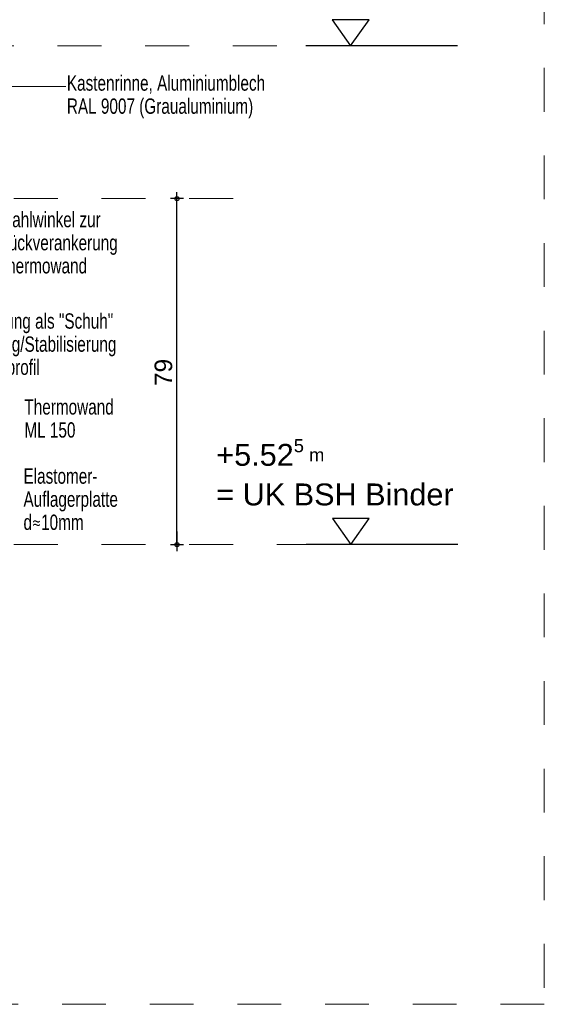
# Model space of a CAD drawing. Header units: metres. Extents: x 1316.5 to 1415.3, y -94.1 to -52.
# Tile 59 of 256: x 1333 to 1334.2, y -57.8 to -55.5. Entities that reach past the tile are written whole.
import ezdxf

# ---------------------------------------------------------------- set-up
doc = ezdxf.new("R2010")
doc.units = ezdxf.units.M
doc.header["$PDMODE"] = 65
for name, pattern in [('AUSGEZOGEN', [0]), ('PUNKT2_S9', [0.0015, 0, -0.0015]), ('STRICHLINIE_S4', [0.008, 0.006, -0.002]), ('STRICHPUNKT2_S5', [0.1, 0.07, -0.01, 0.01, -0.01])]:
    doc.linetypes.add(name, pattern=pattern)
for name, color, linetype, lineweight in [('XR$8$Maßlinie 1_50', 7, 'AUSGEZOGEN', 25), ('XR$8$Text 1_100', 3, 'AUSGEZOGEN', 18), ('XR$8$Text 1_50', 3, 'AUSGEZOGEN', 18), ('XR$8$Wand', 1, 'AUSGEZOGEN', 50), ('XR$8$Wand Mauerwerk tr_1', 42, 'AUSGEZOGEN', 18)]:
    doc.layers.add(name, color=color, linetype=linetype, lineweight=lineweight)
doc.styles.add('ARIAL', font='arial.ttf')
doc.dimstyles.new('DIMSTYLE_4', dxfattribs={"dimtxt": 0.04, "dimasz": 0.03, "dimexe": 0, "dimexo": 1e-06, "dimgap": 0.02, "dimtad": 2, "dimdec": 1, "dimlfac": 100, "dimrnd": 0.5, "dimzin": 4, "dimdsep": 46, "dimtxsty": 'ARIAL', "dimblk1": 'ALL_ML_KREIS', "dimblk2": 'ALL_ML_KREIS', "dimsah": 1, "dimcen": 0, "dimse1": 1, "dimse2": 1, "dimclrd": 7, "dimclre": 7, "dimclrt": 7, "dimadec": 0, "dimazin": 0, "dimtfac": 1, "dimtdec": 0, "dimtix": 1, "dimtmove": 2, "dimatfit": 3, "dimfxl": 0, "dimtzin": 0, "dimlwd": 0, "dimlwe": 25, "dimarcsym": 0})

# ---------------------------------------------------------------- blocks, each defined once
blk = doc.blocks.new('NSY144')
at = {"color": 0, "linetype": 'ByBlock', "lineweight": -2}
for p, q in [((0.007, 0.01), (-0.007, 0.01)), ((-0.007, 0.01), (0, 0)), ((0, 0), (0.007, 0.01))]:
    blk.add_line(p, q, dxfattribs=at)
blk = doc.blocks.new('ALL_ML_KREIS')
at = {"color": 0, "linetype": 'ByBlock', "lineweight": -2}
for p, q in [((-1, 0), (0.5, 0)), ((0, -0.5), (0, 0.5))]:
    blk.add_line(p, q, dxfattribs=at)
blk.add_circle((0, 0), 0.15, dxfattribs=at)
blk = doc.blocks.new('*D598')
at = {"layer": 'DEFPOINTS', "color": 7, "linetype": 'AUSGEZOGEN', "lineweight": 25, "transparency": 33554687}
for p in [(1332.3417, -55.9123), (1332.3417, -56.7023), (1333.3136, -56.7023)]:
    blk.add_point(p, dxfattribs=at)
at = {"layer": 'XR$8$Maßlinie 1_50', "color": 7, "linetype": 'AUSGEZOGEN', "lineweight": -2, "transparency": 33554687}
blk.add_line((1333.3136, -56.7023), (1333.3136, -55.9123), dxfattribs=at)
at = {"layer": 'XR$8$Maßlinie 1_50', "color": 7, "linetype": 'AUSGEZOGEN', "lineweight": 25, "transparency": 33554687, "xscale": 0.03, "yscale": 0.03, "zscale": 0.03}
for p, rotation in [((1333.3136, -55.9123), 90), ((1333.3136, -56.7023), 270)]:
    blk.add_blockref('ALL_ML_KREIS', p, dxfattribs=dict(at, rotation=rotation))
at = {"layer": 'XR$8$Maßlinie 1_50', "color": 7, "linetype": 'AUSGEZOGEN', "lineweight": 25, "transparency": 33554687, "insert": (1333.2829, -56.3092), "char_height": 0.04, "width": 0.16, "attachment_point": 5, "rotation": 90, "style": 'ARIAL'}
blk.add_mtext('\\A1;{\\A1;{79\\H0.026400;\\S^ ;}}', dxfattribs=at)

msp = doc.modelspace()

# ---------------------------------------------------------------- linework, layer by layer
at = {"layer": 'XR$8$Maßlinie 1_50', "color": 3, "linetype": 'STRICHPUNKT2_S5', "lineweight": 13, "transparency": 33554687}
for p, q in [((1332.6412, -55.5638), (1333.6076, -55.5638)), ((1332.3417, -56.7023), (1333.6081, -56.7023))]:
    msp.add_line(p, q, dxfattribs=at)
at = {"layer": 'XR$8$Maßlinie 1_50', "color": 3, "linetype": 'STRICHPUNKT2_S5', "lineweight": 25, "transparency": 33554687}
for p, q in [((1333.9535, -55.5638), (1333.7258, -55.5638)), ((1333.954, -56.7023), (1333.7262, -56.7023))]:
    msp.add_line(p, q, dxfattribs=at)
at = {"layer": 'XR$8$Text 1_100', "color": 3, "linetype": 'AUSGEZOGEN', "lineweight": 25, "transparency": 33554687}
for p, q in [((1333.8921, -55.5638), (1333.6076, -55.5638)), ((1333.8925, -56.7023), (1333.6081, -56.7023))]:
    msp.add_line(p, q, dxfattribs=at)
at = {"layer": 'XR$8$Wand', "color": 3, "linetype": 'AUSGEZOGEN', "lineweight": 13, "transparency": 33554687}
msp.add_line((1333.0601, -55.6561), (1332.8611, -55.6561), dxfattribs=at)
at = {"layer": 'XR$8$Wand Mauerwerk tr_1', "color": 4, "linetype": 'PUNKT2_S9', "lineweight": 13, "transparency": 33554687}
msp.add_line((1332.3417, -55.9123), (1333.5157, -55.9124), dxfattribs=at)
at = {"layer": 'XR$8$Wand Mauerwerk tr_1', "color": 7, "linetype": 'STRICHLINIE_S4', "lineweight": 18, "transparency": 33554687}
msp.add_lwpolyline([(1330.8113, -54.2138), (1334.1516, -54.2138), (1334.1516, -57.7517), (1330.8113, -57.7517), (1330.8113, -54.2138)], close=True, dxfattribs=at)

# ---------------------------------------------------------------- block references
at = {"layer": 'XR$8$Text 1_100', "color": 3, "linetype": 'AUSGEZOGEN', "lineweight": 25, "transparency": 33554687, "xscale": 5.999999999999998, "yscale": 5.999999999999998, "zscale": 5.999999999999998}
for p in [(1333.7098, -55.5638), (1333.7103, -56.7023)]:
    msp.add_blockref('NSY144', p, dxfattribs=at)

# ---------------------------------------------------------------- texts
at = {"layer": 'XR$8$Text 1_100', "color": 3, "linetype": 'AUSGEZOGEN', "lineweight": 18, "transparency": 33554687, "attachment_point": 1, "style": 'ARIAL'}
for s, insert, char_height, width, line_spacing_factor in [('\\A1;{\\fArial|i0|b0;\\H0.035000;\\W0.714286;\\C3;Stahlwinkel zur}\\P{\\fArial|i0|b0;\\H0.035000;\\W0.714286;\\C3;Rückverankerung}\\P{\\fArial|i0|b0;\\H0.035000;\\W0.714286;\\C3;Thermowand}\\P', (1332.9048, -55.9426), 0.035, 0.287982, 0.903614), ('\\A1;{\\fArial|i0|b0;\\H0.035000;\\W0.714286;\\C3;"Stahlabkantung als "Schuh" }\\P{\\fArial|i0|b0;\\H0.035000;\\W0.714286;\\C3;zur Einfassung/Stabilisierung}\\P{\\fArial|i0|b0;\\H0.035000;\\W0.714286;\\C3;Stahl-Trapezprofil}\\P', (1332.7252, -56.1742), 0.035, 0.467564, 0.903614), ('\\A1;{\\fArial|i0|b0;\\H0.035000;\\W0.714286;\\C3;Thermowand }\\P{\\fArial|i0|b0;\\H0.035000;\\W0.714286;\\C3;ML 150}\\P', (1332.9656, -56.3702), 0.035, 0.227135, 0.903614), ('\\A1;{\\fArial|i0|b0;\\H0.050000;\\W1.000000;\\C3;+5.52\\fArial|i0|b0;\\H0.600000x;\\S5^ ;\\fArial|i0|b0; m}\\P{\\fArial|i0|b0;\\H0.050000;\\W1.000000;\\C3;= UK BSH Binder}\\P', (1333.4033, -56.4613), 0.05, 0.567029, 1.084337), ('\\A1;{\\fArial|i0|b0;\\H0.035000;\\W0.714286;\\C3;Elastomer-}\\P{\\fArial|i0|b0;\\H0.035000;\\W0.714286;\\C3;Auflagerplatte}\\P{\\fArial|i0|b0;\\H0.035000;\\W0.714286;\\C3;d\\fCambria Math|i0|b0;≈\\fArial|i0|b0;10mm}\\P', (1332.9635, -56.5282), 0.035, 0.229204, 0.903614)]:
    msp.add_mtext(s, dxfattribs=dict(at, insert=insert, char_height=char_height, width=width, line_spacing_factor=line_spacing_factor))
at = {"layer": 'XR$8$Text 1_50', "color": 3, "linetype": 'AUSGEZOGEN', "lineweight": 18, "transparency": 33554687, "insert": (1333.0625, -55.6309), "char_height": 0.035, "width": 0.477155, "attachment_point": 1, "line_spacing_factor": 0.903614, "style": 'ARIAL'}
msp.add_mtext('\\A1;{\\fArial|i0|b0;\\H0.035000;\\W0.714286;\\C3;Kastenrinne, Aluminiumblech }\\P{\\fArial|i0|b0;\\H0.035000;\\W0.714286;\\C3;RAL 9007 (Graualuminium)}\\P', dxfattribs=at)

# ---------------------------------------------------------------- dimensions: what is measured, and where the dimension line sits
at = {"layer": 'XR$8$Maßlinie 1_50', "color": 7, "linetype": 'AUSGEZOGEN', "lineweight": 25, "transparency": 33554687}
dim = msp.add_linear_dim(base=(1333.3136, -55.9123), p1=(1332.3417, -56.7023), p2=(1332.3417, -55.9123), angle=90, dimstyle='DIMSTYLE_4', override={"dimpost": '<>', "dimclrd": 7, "dimclre": 7, "dimclrt": 7, "dimlwd": 0, "dimlwe": 25}, dxfattribs=at)
dim.commit()
dim.dimension.update_dxf_attribs({"geometry": '*D598', "text_midpoint": (1333.2829, -56.3092), "dimtype": 160})

doc.saveas('drawing.dxf')
